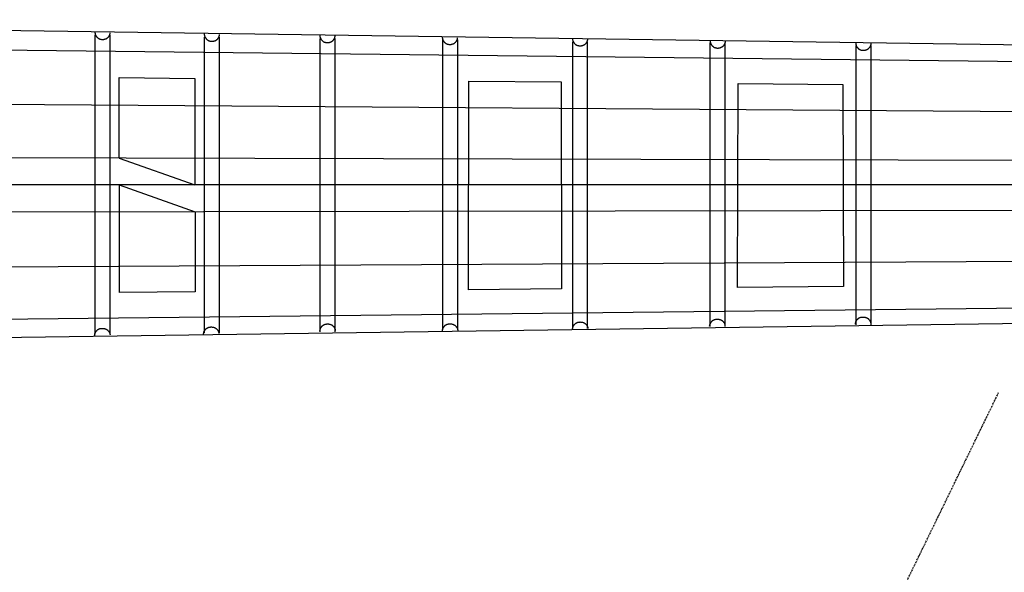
# Model space of a CAD drawing. Extents: x 38 to 1158, y 110 to 906.
# Tile 11 of 15: x 568 to 735, y 490 to 584. Entities that reach past the tile are written whole.
import ezdxf

# ---------------------------------------------------------------- set-up
doc = ezdxf.new("R2010")
doc.units = 0
doc.linetypes.add('$CONSTRUCTION', pattern=[0.3, 0.2, -0.05, 0, -0.05])
for name, color, linetype in [('$CONSTRUCTION', 254, '$CONSTRUCTION'), ('BlockMrk', 7, 'CONTINUOUS'), ('Body', 7, 'CONTINUOUS'), ('NECK', 7, 'CONTINUOUS')]:
    doc.layers.add(name, color=color, linetype=linetype)

# ---------------------------------------------------------------- blocks, each defined once
blk = doc.blocks.new('*E10')
at = {"layer": 'NECK', "color": 7, "linetype": 'CONTINUOUS'}
blk.add_lwpolyline([(615.603286, 286.740162), (615.606365, 286.676474), (615.613343, 286.612452), (615.62409, 286.548314), (615.638473, 286.484278), (615.656362, 286.420563), (615.677625, 286.357388), (615.702133, 286.29497), (615.729752, 286.233529), (615.760354, 286.173282), (615.793805, 286.114449), (615.829976, 286.057247), (615.868734, 286.001896), (615.90995, 285.948612), (615.953492, 285.897616), (615.999228, 285.849126), (616.047028, 285.803359), (616.096761, 285.760534), (616.148295, 285.72087), (616.2015, 285.684586), (616.256244, 285.651899), (616.314451, 285.621894), (616.374765, 285.595274), (616.436958, 285.571999), (616.500805, 285.552034), (616.566077, 285.535339), (616.632549, 285.521878), (616.699994, 285.511613), (616.768185, 285.504506), (616.836896, 285.50052), (616.905899, 285.499617), (616.974968, 285.50176), (617.043877, 285.506911), (617.112398, 285.515033), (617.180306, 285.526087), (617.247372, 285.540037), (617.313372, 285.556844), (617.378077, 285.576471), (617.441261, 285.598881), (617.502698, 285.624037), (617.56216, 285.651899), (617.614213, 285.679969), (617.664997, 285.711401), (617.714385, 285.746), (617.762246, 285.783573), (617.808452, 285.823927), (617.852874, 285.866869), (617.895382, 285.912203), (617.935848, 285.959738), (617.974142, 286.00928), (618.010136, 286.060634), (618.043699, 286.113608), (618.074705, 286.168008), (618.103022, 286.223641), (618.128523, 286.280313), (618.151077, 286.33783), (618.170557, 286.395998), (618.186832, 286.454626), (618.199774, 286.513518), (618.209254, 286.572482), (618.215143, 286.631323)], dxfattribs=at)
blk = doc.blocks.new('*E11')
at = {"layer": 'NECK', "color": 7, "linetype": 'CONTINUOUS'}
blk.add_lwpolyline([(634.170966, 286.431984), (634.174045, 286.368296), (634.181023, 286.304274), (634.191768, 286.240136), (634.20615, 286.1761), (634.224038, 286.112385), (634.2453, 286.04921), (634.269806, 285.986792), (634.297425, 285.925351), (634.328025, 285.865104), (634.361475, 285.806271), (634.397645, 285.749069), (634.436403, 285.693718), (634.477618, 285.640434), (634.52116, 285.589438), (634.566897, 285.540948), (634.614698, 285.495181), (634.664432, 285.452356), (634.715968, 285.412692), (634.769176, 285.376408), (634.823923, 285.343721), (634.882131, 285.313718), (634.942445, 285.287098), (635.004638, 285.263825), (635.068483, 285.24386), (635.133755, 285.227166), (635.200226, 285.213705), (635.26767, 285.20344), (635.33586, 285.196333), (635.404569, 285.192347), (635.473571, 285.191444), (635.542639, 285.193586), (635.611547, 285.198736), (635.680068, 285.206857), (635.747975, 285.217911), (635.815042, 285.23186), (635.881042, 285.248667), (635.945748, 285.268294), (636.008934, 285.290704), (636.070373, 285.315859), (636.129839, 285.343721), (636.18189, 285.371789), (636.232672, 285.403218), (636.282058, 285.437816), (636.329919, 285.475388), (636.376124, 285.515742), (636.420545, 285.558683), (636.463053, 285.604018), (636.503518, 285.651553), (636.541812, 285.701096), (636.577806, 285.752452), (636.611369, 285.805428), (636.642374, 285.85983), (636.670691, 285.915465), (636.69619, 285.972139), (636.718743, 286.029659), (636.738221, 286.087831), (636.754495, 286.146462), (636.767435, 286.205357), (636.776912, 286.264325), (636.782797, 286.32317)], dxfattribs=at)
blk = doc.blocks.new('*E12')
at = {"layer": 'NECK', "color": 7, "linetype": 'CONTINUOUS'}
blk.add_lwpolyline([(653.796098, 286.200844), (653.79918, 286.13716), (653.806161, 286.073141), (653.81691, 286.009005), (653.831295, 285.944972), (653.849185, 285.881259), (653.870449, 285.818085), (653.894957, 285.755669), (653.922577, 285.694229), (653.953178, 285.633983), (653.986629, 285.57515), (654.0228, 285.517948), (654.061559, 285.462596), (654.102775, 285.409311), (654.146317, 285.358314), (654.192054, 285.309822), (654.239856, 285.264053), (654.28959, 285.221226), (654.341126, 285.181559), (654.394334, 285.145271), (654.449081, 285.112581), (654.507287, 285.082575), (654.5676, 285.055954), (654.629792, 285.03268), (654.693637, 285.012715), (654.758909, 284.996021), (654.825379, 284.982561), (654.892823, 284.972297), (654.961013, 284.965192), (655.029722, 284.961207), (655.098725, 284.960306), (655.167794, 284.96245), (655.236702, 284.967602), (655.305223, 284.975724), (655.373131, 284.986778), (655.440198, 285.000728), (655.506198, 285.017535), (655.570905, 285.037161), (655.634092, 285.059569), (655.695531, 285.084722), (655.754997, 285.112581), (655.80705, 285.140647), (655.857834, 285.172075), (655.907221, 285.206672), (655.955082, 285.244243), (656.001286, 285.284596), (656.045706, 285.327537), (656.088213, 285.372872), (656.128677, 285.420408), (656.166969, 285.469951), (656.202961, 285.521307), (656.236523, 285.574283), (656.267526, 285.628686), (656.295841, 285.684322), (656.32134, 285.740997), (656.343893, 285.798517), (656.363371, 285.85669), (656.379645, 285.915321), (656.392586, 285.974217), (656.402066, 286.033185), (656.407954, 286.09203)], dxfattribs=at)
blk = doc.blocks.new('*E13')
at = {"layer": 'NECK', "color": 7, "linetype": 'CONTINUOUS'}
blk.add_lwpolyline([(674.598164, 285.892666), (674.601243, 285.828982), (674.608221, 285.764963), (674.618968, 285.700827), (674.633351, 285.636794), (674.65124, 285.573081), (674.672504, 285.509907), (674.697011, 285.447491), (674.724631, 285.386051), (674.755232, 285.325805), (674.788683, 285.266972), (674.824854, 285.20977), (674.863613, 285.154418), (674.904829, 285.101133), (674.94837, 285.050136), (674.994107, 285.001644), (675.041907, 284.955875), (675.09164, 284.913048), (675.143174, 284.873381), (675.196378, 284.837093), (675.251122, 284.804403), (675.309328, 284.774396), (675.36964, 284.747774), (675.431833, 284.724498), (675.495679, 284.704532), (675.560951, 284.687838), (675.627423, 284.674378), (675.694868, 284.664114), (675.763059, 284.657009), (675.83177, 284.653024), (675.900773, 284.652123), (675.969843, 284.654268), (676.038752, 284.65942), (676.107274, 284.667543), (676.175182, 284.678598), (676.242249, 284.692548), (676.308249, 284.709356), (676.372954, 284.728982), (676.436139, 284.751391), (676.497576, 284.776544), (676.557038, 284.804403), (676.609093, 284.832472), (676.65988, 284.863902), (676.709269, 284.8985), (676.757131, 284.936073), (676.803338, 284.976426), (676.84776, 285.019368), (676.890268, 285.064703), (676.930734, 285.112238), (676.969028, 285.161781), (677.005021, 285.213136), (677.038584, 285.266112), (677.069588, 285.320514), (677.097905, 285.376148), (677.123404, 285.432822), (677.145958, 285.490342), (677.165437, 285.548514), (677.181711, 285.607144), (677.194653, 285.66604), (677.204132, 285.725007), (677.210021, 285.783852)], dxfattribs=at)
blk = doc.blocks.new('*E14')
at = {"layer": 'NECK', "color": 7, "linetype": 'CONTINUOUS'}
blk.add_lwpolyline([(696.709855, 285.661551), (696.712934, 285.597863), (696.719912, 285.533841), (696.730659, 285.469702), (696.745042, 285.405667), (696.762931, 285.341952), (696.784194, 285.278776), (696.808702, 285.216358), (696.836321, 285.154916), (696.866923, 285.094669), (696.900374, 285.035835), (696.936545, 284.978632), (696.975303, 284.923279), (697.016519, 284.869995), (697.060061, 284.818997), (697.105797, 284.770504), (697.153597, 284.724735), (697.20333, 284.681908), (697.254864, 284.642241), (697.308069, 284.605953), (697.362813, 284.573263), (697.421019, 284.543256), (697.481331, 284.516634), (697.543524, 284.493359), (697.607369, 284.473393), (697.672641, 284.456698), (697.739113, 284.443238), (697.806558, 284.432974), (697.874749, 284.425869), (697.94346, 284.421885), (698.012464, 284.420984), (698.081533, 284.423128), (698.150443, 284.42828), (698.218964, 284.436403), (698.286872, 284.447458), (698.353939, 284.461408), (698.419939, 284.478216), (698.484644, 284.497842), (698.547829, 284.520251), (698.609266, 284.545404), (698.668728, 284.573263), (698.720783, 284.601332), (698.77157, 284.632763), (698.820959, 284.667362), (698.868822, 284.704935), (698.915028, 284.74529), (698.95945, 284.788233), (699.001959, 284.833569), (699.042424, 284.881106), (699.080718, 284.93065), (699.116711, 284.982006), (699.150274, 285.034983), (699.181279, 285.089385), (699.209595, 285.14502), (699.235095, 285.201694), (699.257648, 285.259213), (699.277127, 285.317384), (699.293402, 285.376013), (699.306344, 285.434906), (699.315823, 285.49387), (699.321712, 285.552712)], dxfattribs=at)
blk = doc.blocks.new('*E15')
at = {"layer": 'NECK', "color": 7, "linetype": 'CONTINUOUS'}
blk.add_lwpolyline([(720.08926, 285.276335), (720.092342, 285.212647), (720.099323, 285.148625), (720.110072, 285.084486), (720.124456, 285.02045), (720.142346, 284.956735), (720.16361, 284.893559), (720.188118, 284.831141), (720.215737, 284.7697), (720.246338, 284.709452), (720.279788, 284.650618), (720.315958, 284.593416), (720.354715, 284.538063), (720.39593, 284.484778), (720.43947, 284.43378), (720.485205, 284.385287), (720.533004, 284.339518), (720.582736, 284.296691), (720.634269, 284.257024), (720.687473, 284.220737), (720.742217, 284.188046), (720.800425, 284.158037), (720.86074, 284.131414), (720.922934, 284.108138), (720.986781, 284.088171), (721.052054, 284.071476), (721.118526, 284.058016), (721.185972, 284.047752), (721.254163, 284.040647), (721.322874, 284.036663), (721.391878, 284.035762), (721.460948, 284.037907), (721.529858, 284.04306), (721.598381, 284.051184), (721.666289, 284.062239), (721.733357, 284.07619), (721.799358, 284.092998), (721.864066, 284.112625), (721.927252, 284.135034), (721.988692, 284.160187), (722.048158, 284.188046), (722.100211, 284.216112), (722.150996, 284.247541), (722.200383, 284.282138), (722.248243, 284.319711), (722.294448, 284.360065), (722.338868, 284.403007), (722.381375, 284.448343), (722.421839, 284.49588), (722.460131, 284.545425), (722.496123, 284.596782), (722.529685, 284.649759), (722.560688, 284.704163), (722.589003, 284.759799), (722.614502, 284.816473), (722.637055, 284.873994), (722.656533, 284.932165), (722.672807, 284.990795), (722.685748, 285.049689), (722.695228, 285.108654), (722.701116, 285.167496)], dxfattribs=at)
blk = doc.blocks.new('*E16')
at = {"layer": 'NECK', "color": 7, "linetype": 'CONTINUOUS'}
blk.add_lwpolyline([(744.820452, 284.891093), (744.823535, 284.827409), (744.830516, 284.76339), (744.841264, 284.699254), (744.855649, 284.635221), (744.873539, 284.571508), (744.894803, 284.508334), (744.919311, 284.445918), (744.946931, 284.384478), (744.977532, 284.324232), (745.010984, 284.265399), (745.047155, 284.208197), (745.085913, 284.152845), (745.127129, 284.09956), (745.170671, 284.048563), (745.216409, 284.000071), (745.26421, 283.954302), (745.313944, 283.911475), (745.36548, 283.871808), (745.418688, 283.83552), (745.473435, 283.80283), (745.531641, 283.772824), (745.591954, 283.746203), (745.654146, 283.722929), (745.717991, 283.702964), (745.783263, 283.68627), (745.849733, 283.67281), (745.917177, 283.662546), (745.985367, 283.655441), (746.054076, 283.651456), (746.123079, 283.650555), (746.192148, 283.652699), (746.261056, 283.657851), (746.329577, 283.665973), (746.397485, 283.677027), (746.464552, 283.690977), (746.530552, 283.707784), (746.595259, 283.72741), (746.658446, 283.749818), (746.719885, 283.774971), (746.779351, 283.80283), (746.831404, 283.830896), (746.882188, 283.862324), (746.931575, 283.896921), (746.979436, 283.934492), (747.02564, 283.974845), (747.070061, 284.017786), (747.112567, 284.063121), (747.153031, 284.110657), (747.191324, 284.1602), (747.227315, 284.211556), (747.260877, 284.264532), (747.291881, 284.318935), (747.320196, 284.374571), (747.345695, 284.431246), (747.368248, 284.488766), (747.387726, 284.546939), (747.404, 284.60557), (747.416941, 284.664466), (747.426421, 284.723434), (747.432309, 284.782279)], dxfattribs=at)
blk = doc.blocks.new('*E27')
at = {"layer": 'NECK', "color": 7, "linetype": 'CONTINUOUS'}
blk.add_lwpolyline([(720.00864, 236.740719), (720.011719, 236.803176), (720.018697, 236.865961), (720.029444, 236.92886), (720.043827, 236.991659), (720.061716, 237.054143), (720.082979, 237.116099), (720.107487, 237.177311), (720.135106, 237.237567), (720.165708, 237.29665), (720.199159, 237.354348), (720.23533, 237.410447), (720.274088, 237.46473), (720.315304, 237.516986), (720.358846, 237.566998), (720.404582, 237.614553), (720.452382, 237.659438), (720.502115, 237.701436), (720.553649, 237.740335), (720.606854, 237.77592), (720.661598, 237.807976), (720.719806, 237.837402), (720.78012, 237.863509), (720.842314, 237.886335), (720.906161, 237.905916), (720.971433, 237.922288), (721.037906, 237.935489), (721.10535, 237.945556), (721.173541, 237.952526), (721.242252, 237.956435), (721.311255, 237.95732), (721.380324, 237.955218), (721.449232, 237.950166), (721.517753, 237.942201), (721.58566, 237.93136), (721.652727, 237.91768), (721.718726, 237.901196), (721.78343, 237.881948), (721.846614, 237.85997), (721.908051, 237.835301), (721.967513, 237.807976), (722.019566, 237.780447), (722.070351, 237.749622), (722.119739, 237.715691), (722.167601, 237.678843), (722.213807, 237.639268), (722.258229, 237.597156), (722.300737, 237.552696), (722.341203, 237.506079), (722.379497, 237.457494), (722.415491, 237.407131), (722.449054, 237.355179), (722.480059, 237.301829), (722.508377, 237.24727), (722.533877, 237.191692), (722.556431, 237.135285), (722.575911, 237.078238), (722.592186, 237.020741), (722.605128, 236.962984), (722.614608, 236.905157), (722.620497, 236.84745)], dxfattribs=at)
blk = doc.blocks.new('*E28')
at = {"layer": 'NECK', "color": 7, "linetype": 'CONTINUOUS'}
blk.add_lwpolyline([(744.766807, 237.103482), (744.76989, 237.165939), (744.776871, 237.228724), (744.787619, 237.291622), (744.802004, 237.354421), (744.819894, 237.416905), (744.841158, 237.478861), (744.865665, 237.540074), (744.893285, 237.600329), (744.923885, 237.659413), (744.957336, 237.717111), (744.993506, 237.773209), (745.032263, 237.827493), (745.073478, 237.879748), (745.117018, 237.92976), (745.162753, 237.977316), (745.210552, 238.0222), (745.260284, 238.064199), (745.311817, 238.103098), (745.365021, 238.138682), (745.419765, 238.170739), (745.477974, 238.200166), (745.538289, 238.226273), (745.600484, 238.249099), (745.664331, 238.268679), (745.729604, 238.28505), (745.796077, 238.29825), (745.863523, 238.308316), (745.931714, 238.315284), (746.000425, 238.319192), (746.069429, 238.320076), (746.138499, 238.317973), (746.207408, 238.31292), (746.27593, 238.304955), (746.343838, 238.294113), (746.410906, 238.280433), (746.476907, 238.26395), (746.541614, 238.244703), (746.604801, 238.222727), (746.66624, 238.19806), (746.725706, 238.170739), (746.777758, 238.143215), (746.828542, 238.112394), (746.877929, 238.078466), (746.925789, 238.04162), (746.971993, 238.002046), (747.016413, 237.959935), (747.05892, 237.915475), (747.099384, 237.868858), (747.137677, 237.820272), (747.173668, 237.769907), (747.207231, 237.717954), (747.238234, 237.664602), (747.26655, 237.610041), (747.292049, 237.554461), (747.314602, 237.498052), (747.33408, 237.441004), (747.350355, 237.383506), (747.363296, 237.325748), (747.372775, 237.267921), (747.378664, 237.210213)], dxfattribs=at)
blk = doc.blocks.new('*E29')
at = {"layer": 'NECK', "color": 7, "linetype": 'CONTINUOUS'}
blk.add_lwpolyline([(696.72987, 236.256951), (696.732953, 236.319411), (696.739934, 236.382199), (696.750682, 236.4451), (696.765067, 236.5079), (696.782957, 236.570386), (696.804221, 236.632342), (696.828728, 236.693555), (696.856348, 236.753811), (696.886948, 236.812895), (696.920399, 236.870593), (696.956568, 236.926691), (696.995326, 236.980975), (697.03654, 237.03323), (697.080081, 237.083243), (697.125816, 237.130799), (697.173615, 237.175684), (697.223347, 237.217685), (697.27488, 237.256586), (697.328084, 237.292173), (697.382828, 237.324233), (697.441036, 237.353662), (697.50135, 237.379772), (697.563543, 237.402599), (697.62739, 237.42218), (697.692663, 237.438552), (697.759135, 237.451753), (697.826581, 237.461819), (697.894772, 237.468787), (697.963483, 237.472694), (698.032487, 237.473577), (698.101558, 237.471473), (698.170467, 237.46642), (698.23899, 237.458453), (698.306899, 237.447611), (698.373967, 237.43393), (698.439969, 237.417446), (698.504676, 237.398198), (698.567863, 237.376222), (698.629303, 237.351554), (698.688769, 237.324233), (698.740822, 237.296709), (698.791607, 237.265887), (698.840994, 237.231957), (698.888855, 237.19511), (698.93506, 237.155535), (698.97948, 237.113422), (699.021987, 237.06896), (699.062451, 237.022341), (699.100743, 236.973753), (699.136735, 236.923387), (699.170297, 236.871432), (699.2013, 236.818079), (699.229615, 236.763516), (699.255113, 236.707935), (699.277666, 236.651525), (699.297144, 236.594475), (699.313418, 236.536976), (699.326359, 236.479218), (699.335839, 236.42139), (699.341727, 236.363682)], dxfattribs=at)
blk = doc.blocks.new('*E30')
at = {"layer": 'NECK', "color": 7, "linetype": 'CONTINUOUS'}
blk.add_lwpolyline([(674.618154, 235.948773), (674.621233, 236.011233), (674.628211, 236.074021), (674.638958, 236.136922), (674.653341, 236.199722), (674.67123, 236.262207), (674.692493, 236.324164), (674.717001, 236.385377), (674.74462, 236.445632), (674.775222, 236.504716), (674.808673, 236.562414), (674.844844, 236.618512), (674.883602, 236.672796), (674.924818, 236.725052), (674.96836, 236.775065), (675.014096, 236.822621), (675.061896, 236.867506), (675.111629, 236.909507), (675.163163, 236.948408), (675.216368, 236.983995), (675.271112, 237.016055), (675.32932, 237.045484), (675.389634, 237.071594), (675.451827, 237.094421), (675.515674, 237.114002), (675.580947, 237.130374), (675.647419, 237.143575), (675.714865, 237.153641), (675.783056, 237.160609), (675.851767, 237.164516), (675.920771, 237.165399), (675.989842, 237.163295), (676.058751, 237.158242), (676.127274, 237.150275), (676.195183, 237.139433), (676.262251, 237.125752), (676.328253, 237.109268), (676.39296, 237.09002), (676.456147, 237.068044), (676.517587, 237.043376), (676.577053, 237.016055), (676.629106, 236.988531), (676.679891, 236.957709), (676.729278, 236.923779), (676.777139, 236.886932), (676.823344, 236.847357), (676.867764, 236.805244), (676.910271, 236.760782), (676.950735, 236.714163), (676.989027, 236.665575), (677.025019, 236.615209), (677.058581, 236.563254), (677.089584, 236.509901), (677.117899, 236.455338), (677.143397, 236.399757), (677.16595, 236.343346), (677.185428, 236.286297), (677.201702, 236.228797), (677.214643, 236.171039), (677.224123, 236.113211), (677.230011, 236.055503)], dxfattribs=at)
blk = doc.blocks.new('*E31')
at = {"layer": 'NECK', "color": 7, "linetype": 'CONTINUOUS'}
blk.add_lwpolyline([(653.818247, 235.924516), (653.821326, 235.986973), (653.828304, 236.049758), (653.839051, 236.112656), (653.853434, 236.175455), (653.871323, 236.237939), (653.892586, 236.299895), (653.917094, 236.361108), (653.944713, 236.421363), (653.975314, 236.480447), (654.008766, 236.538145), (654.044937, 236.594243), (654.083695, 236.648527), (654.124911, 236.700782), (654.168453, 236.750794), (654.214189, 236.79835), (654.261989, 236.843234), (654.311722, 236.885233), (654.363256, 236.924132), (654.41646, 236.959716), (654.471204, 236.991773), (654.529412, 237.021199), (654.589726, 237.047307), (654.65192, 237.070132), (654.715767, 237.089713), (654.781039, 237.106086), (654.847512, 237.119287), (654.914956, 237.129354), (654.983148, 237.136323), (655.051858, 237.140232), (655.120861, 237.141117), (655.18993, 237.139015), (655.258839, 237.133964), (655.32736, 237.125999), (655.395267, 237.115157), (655.462333, 237.101477), (655.528332, 237.084994), (655.593037, 237.065745), (655.656221, 237.043767), (655.717658, 237.019098), (655.77712, 236.991773), (655.829173, 236.964244), (655.879958, 236.933419), (655.929346, 236.899488), (655.977208, 236.86264), (656.023414, 236.823065), (656.067835, 236.780953), (656.110344, 236.736493), (656.15081, 236.689876), (656.189104, 236.641291), (656.225097, 236.590927), (656.258661, 236.538976), (656.289666, 236.485625), (656.317983, 236.431066), (656.343483, 236.375488), (656.366038, 236.319081), (656.385517, 236.262034), (656.401792, 236.204537), (656.414734, 236.14678), (656.424214, 236.088953), (656.430103, 236.031246)], dxfattribs=at)
blk = doc.blocks.new('*E32')
at = {"layer": 'NECK', "color": 7, "linetype": 'CONTINUOUS'}
blk.add_lwpolyline([(634.058494, 235.40948), (634.061573, 235.471937), (634.068551, 235.534722), (634.079298, 235.59762), (634.093681, 235.660419), (634.11157, 235.722903), (634.132834, 235.784859), (634.157341, 235.846072), (634.184961, 235.906327), (634.215562, 235.965411), (634.249013, 236.023109), (634.285184, 236.079207), (634.323943, 236.133491), (634.365159, 236.185746), (634.4087, 236.235758), (634.454437, 236.283314), (634.502237, 236.328198), (634.55197, 236.370197), (634.603504, 236.409096), (634.656708, 236.44468), (634.711452, 236.476737), (634.769661, 236.506164), (634.829976, 236.532271), (634.892171, 236.555097), (634.956018, 236.574676), (635.021291, 236.591048), (635.087764, 236.604248), (635.15521, 236.614314), (635.223401, 236.621282), (635.292112, 236.62519), (635.361116, 236.626073), (635.430186, 236.62397), (635.499095, 236.618918), (635.567617, 236.610952), (635.635525, 236.600111), (635.702593, 236.58643), (635.768594, 236.569948), (635.833301, 236.550701), (635.896488, 236.528725), (635.957927, 236.504058), (636.017393, 236.476737), (636.069445, 236.449213), (636.120229, 236.418392), (636.169616, 236.384464), (636.217476, 236.347618), (636.26368, 236.308045), (636.308101, 236.265933), (636.350607, 236.221474), (636.391071, 236.174856), (636.429364, 236.12627), (636.465355, 236.075905), (636.498918, 236.023952), (636.529921, 235.9706), (636.558237, 235.916039), (636.583736, 235.86046), (636.606289, 235.80405), (636.625767, 235.747002), (636.642042, 235.689504), (636.654983, 235.631746), (636.664462, 235.573919), (636.670351, 235.516211)], dxfattribs=at)
blk = doc.blocks.new('*E33')
at = {"layer": 'NECK', "color": 7, "linetype": 'CONTINUOUS'}
blk.add_lwpolyline([(615.567879, 235.17834), (615.570961, 235.240797), (615.577942, 235.303582), (615.588691, 235.36648), (615.603075, 235.429279), (615.620965, 235.491763), (615.642229, 235.553719), (615.666737, 235.614932), (615.694356, 235.675187), (615.724957, 235.734271), (615.758407, 235.791969), (615.794577, 235.848067), (615.833334, 235.902351), (615.874549, 235.954606), (615.918089, 236.004618), (615.963824, 236.052174), (616.011623, 236.097058), (616.061355, 236.139057), (616.112888, 236.177956), (616.166092, 236.21354), (616.220836, 236.245597), (616.279047, 236.275025), (616.339363, 236.301133), (616.401559, 236.32396), (616.465406, 236.343541), (616.53068, 236.359914), (616.597153, 236.373116), (616.664598, 236.383183), (616.73279, 236.390152), (616.8015, 236.394061), (616.870504, 236.394945), (616.939573, 236.392843), (617.008482, 236.387791), (617.077004, 236.379825), (617.144911, 236.368983), (617.211979, 236.355302), (617.277979, 236.338819), (617.342686, 236.319569), (617.405872, 236.297591), (617.467311, 236.272922), (617.526777, 236.245597), (617.578828, 236.218071), (617.629611, 236.187248), (617.678997, 236.153318), (617.726856, 236.116471), (617.77306, 236.076897), (617.81748, 236.034785), (617.859987, 235.990325), (617.900451, 235.943708), (617.938744, 235.895122), (617.974736, 235.844758), (618.008299, 235.792806), (618.039302, 235.739455), (618.067619, 235.684895), (618.093118, 235.629316), (618.115672, 235.572908), (618.13515, 235.51586), (618.151425, 235.458363), (618.164367, 235.400606), (618.173846, 235.342778), (618.179735, 235.285071)], dxfattribs=at)
blk = doc.blocks.new('*G85')
at = {"layer": 'BlockMrk', "color": 7, "linetype": 'CONTINUOUS'}
for p, q in [((584.86071, 560.556479, 2), (584.872815, 574.24154, 2)), ((584.872815, 574.24154, 2), (597.72726, 574.116471, 2)), ((597.72726, 574.116471, 2), (597.745924, 555.988645, 2)), ((584.86071, 560.556479, 2), (597.745924, 555.988645, 2)), ((584.85667, 555.988645, 2), (584.840491, 537.697803, 2)), ((584.85667, 555.988645, 2), (597.750608, 551.439289, 2)), ((597.750608, 551.439289, 2), (597.764647, 537.804211, 2)), ((597.764647, 537.804211, 2), (584.840491, 537.697803, 2))]:
    blk.add_line(p, q, dxfattribs=at)
for points in [[(659.917336, 573.511385, 2), (659.99638, 538.316586, 2), (644.174333, 538.186318, 2), (644.245849, 573.663863, 2), (659.917336, 573.511385, 2), (659.917336, 573.511385, 2)], [(707.774317, 573.045755, 2), (707.895073, 538.710951, 2), (689.861449, 538.562475, 2), (689.972501, 573.21896, 2), (707.774317, 573.045755, 2), (707.774317, 573.045755, 2)]]:
    blk.add_polyline3d(points, close=True, dxfattribs=at)
at = {"layer": 'NECK', "color": 7, "linetype": 'CONTINUOUS'}
for p, q in [((894.000018, 577.545498), (437.541809, 584.088155, 2)), ((899.065997, 575.123558), (233.603462, 582.657281)), ((580.755941, 581.43721), (580.755941, 530.614934)), ((583.295941, 581.43721), (583.295941, 530.614934)), ((599.284529, 581.110719), (599.284529, 530.832587)), ((601.837941, 581.110719), (601.837941, 530.832587)), ((618.957541, 580.893066), (618.957541, 531.05024)), ((621.497541, 580.893066), (621.497541, 531.05024)), ((639.760141, 580.675413), (639.760141, 531.376731)), ((642.300141, 580.675413), (642.300141, 531.376731)), ((661.832741, 580.348947), (661.832741, 531.594384)), ((664.372741, 580.348947), (664.372741, 531.594384)), ((685.200741, 580.131295), (685.200741, 531.92085)), ((687.740741, 580.131295), (687.740741, 531.92085)), ((709.965741, 579.695989), (709.965741, 532.247342)), ((712.505741, 579.695989), (712.505741, 532.247342)), ((899.065997, 567.317122), (233.603972, 572.001118)), ((899.065997, 559.747261), (233.599985, 561.461131)), ((898.829422, 551.940825), (233.603575, 550.832694)), ((898.829422, 543.897814), (233.609212, 540.190474)), ((899.065997, 536.801079), (233.617436, 529.492137)), ((437.541809, 528.274254, 2), (894.000018, 534.696638))]:
    blk.add_line(p, q, dxfattribs=at)
at = {"layer": 'NECK', "color": 1, "linetype": 'CONTINUOUS'}
blk.add_line((894.474922, 555.988645), (270.587422, 555.988645), dxfattribs=at)
at = {"layer": 'NECK', "color": 7, "linetype": 'CONTINUOUS'}
for name in ['*E10', '*E11', '*E12', '*E13', '*E14', '*E15', '*E16', '*E28', '*E32', '*E31', '*E30', '*E29', '*E27', '*E33']:
    blk.add_blockref(name, (-34.860325, 295.228213), dxfattribs=at)

msp = doc.modelspace()

# ---------------------------------------------------------------- linework, layer by layer
at = {"layer": '$CONSTRUCTION'}
msp.add_line((570.087716, 183.309692), (734.239928, 520.725281), dxfattribs=at)

# ---------------------------------------------------------------- block references
at = {"layer": 'Body', "color": 1, "linetype": 'CONTINUOUS'}
msp.add_blockref('*G85', (0, 0), dxfattribs=at)

doc.saveas('drawing.dxf')
